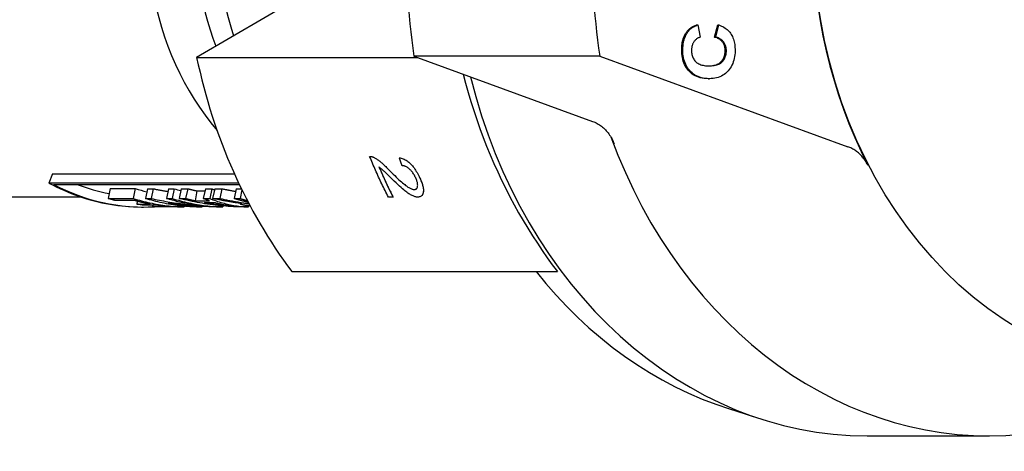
# Model space of a CAD drawing. Header units: millimetres. Extents: x -41 to 3556, y -15 to 396.
# Tile 6 of 11: x 206 to 255, y 337 to 358. Entities that reach past the tile are written whole.
import ezdxf

# ---------------------------------------------------------------- set-up
doc = ezdxf.new("R2010")
doc.units = ezdxf.units.MM
doc.layers.add('DETAIL', color=2, linetype='Continuous')

msp = doc.modelspace()

# ---------------------------------------------------------------- linework, layer by layer
at = {"layer": 'DETAIL'}
for p, q in [((223.36, 361.435), (215.07, 356.593)), ((239.763, 358.196), (239.82, 358.196)), ((239.82, 358.196), (239.936, 357.586)), ((240.65, 357.599), (240.808, 358.195)), ((240.707, 357.599), (240.866, 358.195)), ((240.808, 358.195), (240.866, 358.195)), ((240.65, 357.599), (240.707, 357.599)), ((215.07, 356.593), (225.978, 356.593)), ((234.98, 356.657), (225.803, 356.657)), ((225.803, 356.657), (234.628, 353.436)), ((234.98, 356.657), (247.239, 352.183)), ((240.347, 355.543), (240.404, 355.543)), ((223.615, 351.706), (223.615, 351.706)), ((223.805, 351.661), (223.805, 351.661)), ((225.08, 351.635), (225.08, 351.635)), ((207.942, 350.846), (207.775, 350.389)), ((207.942, 350.846), (216.933, 350.846)), ((217.143, 350.389), (207.775, 350.389)), ((207.999, 350.32), (217.176, 350.32)), ((201.951, 349.702), (209.341, 349.702)), ((210.798, 350.112), (210.697, 349.628)), ((210.798, 350.112), (212.037, 350.112)), ((212.037, 350.112), (211.935, 349.628)), ((212.641, 350.109), (212.54, 349.624)), ((212.641, 350.109), (212.919, 350.109)), ((212.919, 350.109), (212.818, 349.624)), ((213.682, 350.109), (213.581, 349.624)), ((213.682, 350.109), (213.96, 350.109)), ((213.96, 350.109), (213.859, 349.624)), ((214.312, 350.109), (214.211, 349.624)), ((214.312, 350.109), (214.627, 350.109)), ((214.627, 350.109), (214.526, 349.624)), ((215.084, 350.001), (214.998, 349.512)), ((215.084, 350.001), (215.476, 350.001)), ((215.499, 350.109), (215.398, 349.624)), ((215.499, 350.109), (215.814, 350.109)), ((215.814, 350.109), (215.713, 349.624)), ((215.961, 350.109), (215.86, 349.624)), ((215.961, 350.109), (216.313, 350.109)), ((216.313, 350.109), (216.212, 349.624)), ((217.016, 350.109), (216.915, 349.624)), ((217.016, 350.109), (217.277, 350.109)), ((217.305, 350.052), (217.216, 349.624)), ((224.775, 349.687), (224.538, 349.687)), ((224.775, 349.688), (224.775, 349.687)), ((226.164, 349.741), (226.164, 349.741)), ((210.697, 349.628), (211.935, 349.628)), ((212.012, 349.521), (211.067, 349.521)), ((212.132, 349.489), (212.114, 349.348)), ((212.114, 349.348), (212.781, 349.348)), ((212.346, 349.202), (212.441, 349.202)), ((213.148, 349.29), (212.481, 349.29)), ((212.54, 349.624), (212.818, 349.624)), ((212.892, 349.29), (212.888, 349.224)), ((212.888, 349.224), (213.775, 349.224)), ((214.448, 349.205), (213.268, 349.205)), ((213.581, 349.624), (213.859, 349.624)), ((214.211, 349.624), (214.526, 349.624)), ((214.449, 349.242), (214.448, 349.205)), ((214.998, 349.512), (215.702, 349.512)), ((215.339, 349.205), (215.053, 349.205)), ((215.34, 349.234), (215.339, 349.205)), ((215.398, 349.624), (215.713, 349.624)), ((215.451, 349.422), (215.986, 349.422)), ((215.86, 349.624), (216.212, 349.624)), ((216.361, 349.205), (216.075, 349.205)), ((216.362, 349.257), (216.361, 349.205)), ((216.864, 349.244), (216.864, 349.24)), ((216.901, 349.24), (216.864, 349.24)), ((216.915, 349.624), (217.216, 349.624)), ((217.242, 349.379), (217.239, 349.356)), ((217.239, 349.356), (217.243, 349.362)), ((217.242, 349.352), (217.241, 349.343)), ((217.241, 349.343), (217.245, 349.348)), ((217.245, 349.379), (217.243, 349.362)), ((217.263, 349.376), (217.262, 349.368)), ((217.262, 349.368), (217.292, 349.373)), ((217.637, 349.205), (217.278, 349.205)), ((217.562, 349.448), (217.553, 349.383)), ((217.553, 349.383), (217.644, 349.383)), ((217.638, 349.262), (217.637, 349.205)), ((217.679, 349.306), (217.68, 349.309)), ((217.679, 349.302), (217.679, 349.306)), ((217.688, 349.3), (217.679, 349.302)), ((217.68, 349.309), (217.683, 349.31)), ((219.767, 346.014), (232.891, 346.014)), ((241.393, 339.227), (243.031, 338.707)), ((248.188, 337.902), (254.21, 337.902))]:
    msp.add_line(p, q, dxfattribs=at)
at = {"layer": 'DETAIL', "flags": 128}
for points in [[(239.302, 357.889), (239.315, 357.906), (239.33, 357.922), (239.344, 357.939), (239.359, 357.955), (239.375, 357.97), (239.391, 357.985), (239.408, 358), (239.425, 358.014), (239.442, 358.028), (239.46, 358.042), (239.479, 358.055), (239.498, 358.068), (239.517, 358.081), (239.537, 358.093), (239.557, 358.105), (239.578, 358.117), (239.6, 358.128), (239.622, 358.139), (239.644, 358.149), (239.667, 358.159), (239.69, 358.169), (239.714, 358.178), (239.738, 358.187), (239.763, 358.196)], [(239.359, 357.889), (239.373, 357.906), (239.387, 357.922), (239.402, 357.939), (239.417, 357.955), (239.432, 357.97), (239.448, 357.985), (239.465, 358), (239.482, 358.014), (239.5, 358.028), (239.518, 358.042), (239.536, 358.055), (239.555, 358.068), (239.574, 358.081), (239.594, 358.093), (239.615, 358.105), (239.636, 358.117), (239.657, 358.128), (239.679, 358.139), (239.701, 358.149), (239.724, 358.159), (239.747, 358.169), (239.771, 358.178), (239.795, 358.187), (239.82, 358.196)], [(240.866, 358.195), (240.932, 358.17), (240.996, 358.143), (241.057, 358.113), (241.114, 358.081), (241.169, 358.046), (241.221, 358.009), (241.27, 357.969), (241.316, 357.927), (241.359, 357.882), (241.399, 357.835), (241.437, 357.785), (241.471, 357.733), (241.502, 357.678), (241.531, 357.621), (241.557, 357.561), (241.58, 357.499), (241.6, 357.435), (241.618, 357.369), (241.633, 357.3), (241.645, 357.229), (241.654, 357.155), (241.66, 357.079), (241.664, 357.001), (241.665, 356.921)], [(239.026, 356.983), (239.026, 357.029), (239.028, 357.074), (239.031, 357.119), (239.034, 357.163), (239.039, 357.206), (239.044, 357.249), (239.051, 357.29), (239.058, 357.331), (239.066, 357.372), (239.075, 357.411), (239.085, 357.45), (239.096, 357.488), (239.108, 357.526), (239.121, 357.562), (239.135, 357.598), (239.15, 357.633), (239.166, 357.668), (239.182, 357.702), (239.2, 357.735), (239.218, 357.767), (239.238, 357.799), (239.258, 357.829), (239.28, 357.86), (239.302, 357.889)], [(239.083, 356.983), (239.084, 357.029), (239.085, 357.074), (239.088, 357.119), (239.092, 357.163), (239.096, 357.206), (239.101, 357.249), (239.108, 357.29), (239.115, 357.331), (239.123, 357.372), (239.133, 357.411), (239.143, 357.45), (239.154, 357.488), (239.166, 357.526), (239.179, 357.562), (239.192, 357.598), (239.207, 357.633), (239.223, 357.668), (239.24, 357.702), (239.257, 357.735), (239.276, 357.767), (239.295, 357.799), (239.316, 357.829), (239.337, 357.86), (239.359, 357.889)], [(239.936, 357.586), (239.904, 357.576), (239.874, 357.565), (239.844, 357.553), (239.815, 357.538), (239.788, 357.522), (239.762, 357.504), (239.737, 357.485), (239.713, 357.464), (239.69, 357.441), (239.668, 357.417), (239.648, 357.391), (239.628, 357.363), (239.61, 357.334), (239.593, 357.304), (239.578, 357.273), (239.565, 357.241), (239.553, 357.208), (239.543, 357.174), (239.534, 357.139), (239.527, 357.103), (239.521, 357.066), (239.517, 357.028), (239.514, 356.988), (239.513, 356.948)], [(241.177, 356.918), (241.176, 356.958), (241.174, 356.998), (241.17, 357.037), (241.164, 357.074), (241.156, 357.111), (241.146, 357.147), (241.135, 357.182), (241.122, 357.216), (241.107, 357.249), (241.09, 357.281), (241.072, 357.312), (241.051, 357.342), (241.029, 357.371), (241.005, 357.399), (240.978, 357.425), (240.95, 357.45), (240.92, 357.473), (240.887, 357.495), (240.853, 357.516), (240.816, 357.535), (240.778, 357.553), (240.737, 357.57), (240.695, 357.585), (240.65, 357.599)], [(241.234, 356.918), (241.234, 356.958), (241.231, 356.998), (241.227, 357.037), (241.221, 357.074), (241.213, 357.111), (241.204, 357.147), (241.192, 357.182), (241.179, 357.216), (241.164, 357.249), (241.147, 357.281), (241.129, 357.312), (241.109, 357.342), (241.086, 357.371), (241.062, 357.399), (241.036, 357.425), (241.007, 357.45), (240.977, 357.473), (240.945, 357.495), (240.91, 357.516), (240.874, 357.535), (240.835, 357.553), (240.795, 357.57), (240.752, 357.585), (240.707, 357.599)], [(240.33, 355.543), (240.228, 355.546), (240.13, 355.556), (240.036, 355.57), (239.945, 355.59), (239.859, 355.615), (239.776, 355.646), (239.698, 355.682), (239.623, 355.724), (239.552, 355.771), (239.485, 355.824), (239.422, 355.882), (239.363, 355.945), (239.309, 356.013), (239.259, 356.084), (239.214, 356.158), (239.174, 356.236), (239.138, 356.318), (239.108, 356.402), (239.082, 356.491), (239.061, 356.582), (239.045, 356.677), (239.034, 356.776), (239.027, 356.877), (239.026, 356.983)], [(240.388, 355.543), (240.285, 355.546), (240.187, 355.556), (240.093, 355.57), (240.003, 355.59), (239.916, 355.615), (239.834, 355.646), (239.755, 355.682), (239.68, 355.724), (239.61, 355.771), (239.543, 355.824), (239.48, 355.882), (239.421, 355.945), (239.366, 356.013), (239.316, 356.084), (239.271, 356.158), (239.231, 356.236), (239.196, 356.318), (239.165, 356.402), (239.14, 356.491), (239.119, 356.582), (239.102, 356.677), (239.091, 356.776), (239.085, 356.877), (239.083, 356.983)], [(239.513, 356.948), (239.514, 356.893), (239.518, 356.839), (239.524, 356.786), (239.534, 356.736), (239.546, 356.687), (239.561, 356.64), (239.578, 356.595), (239.599, 356.552), (239.622, 356.51), (239.648, 356.47), (239.677, 356.432), (239.708, 356.395), (239.743, 356.361), (239.781, 356.33), (239.823, 356.302), (239.868, 356.276), (239.917, 356.254), (239.969, 356.234), (240.024, 356.218), (240.083, 356.204), (240.145, 356.193), (240.211, 356.185), (240.281, 356.18), (240.354, 356.178)], [(240.345, 356.178), (240.418, 356.18), (240.487, 356.185), (240.553, 356.193), (240.615, 356.204), (240.674, 356.218), (240.729, 356.234), (240.78, 356.253), (240.828, 356.275), (240.872, 356.3), (240.913, 356.327), (240.95, 356.357), (240.983, 356.39), (241.014, 356.425), (241.042, 356.461), (241.067, 356.5), (241.09, 356.539), (241.11, 356.581), (241.127, 356.624), (241.142, 356.669), (241.155, 356.715), (241.164, 356.763), (241.171, 356.813), (241.175, 356.865), (241.177, 356.918)], [(240.354, 356.178), (240.431, 356.178), (240.504, 356.182), (240.574, 356.189), (240.639, 356.198), (240.701, 356.21), (240.76, 356.226), (240.814, 356.244), (240.865, 356.265), (240.912, 356.289), (240.955, 356.316), (240.994, 356.346), (241.03, 356.379), (241.062, 356.414), (241.092, 356.451), (241.119, 356.49), (241.143, 356.531), (241.164, 356.573), (241.182, 356.617), (241.198, 356.663), (241.211, 356.71), (241.221, 356.759), (241.228, 356.81), (241.233, 356.863), (241.234, 356.918)], [(241.665, 356.921), (241.662, 356.821), (241.654, 356.724), (241.642, 356.631), (241.625, 356.54), (241.603, 356.453), (241.576, 356.368), (241.545, 356.287), (241.509, 356.209), (241.468, 356.133), (241.423, 356.061), (241.373, 355.992), (241.318, 355.925), (241.26, 355.863), (241.197, 355.807), (241.132, 355.756), (241.063, 355.71), (240.99, 355.67), (240.914, 355.636), (240.835, 355.606), (240.752, 355.583), (240.666, 355.564), (240.577, 355.552), (240.484, 355.544), (240.388, 355.543)], [(228.229, 355.772), (228.35, 355.317), (228.477, 354.864), (228.612, 354.414), (228.754, 353.967), (228.903, 353.523), (229.059, 353.082), (229.222, 352.645), (229.392, 352.212), (229.568, 351.784), (229.75, 351.359), (229.939, 350.939), (230.134, 350.525), (230.335, 350.115), (230.542, 349.711), (230.755, 349.312), (230.973, 348.92), (231.196, 348.533), (231.425, 348.153), (231.659, 347.779), (231.897, 347.412), (232.139, 347.052), (232.386, 346.699), (232.637, 346.353), (232.891, 346.014)], [(240.347, 355.543), (240.346, 355.543), (240.346, 355.543), (240.345, 355.543), (240.344, 355.543), (240.344, 355.543), (240.343, 355.543), (240.342, 355.543), (240.341, 355.543), (240.341, 355.543), (240.34, 355.543), (240.339, 355.543), (240.339, 355.543), (240.338, 355.543), (240.337, 355.543), (240.337, 355.543), (240.336, 355.543), (240.335, 355.543), (240.334, 355.543), (240.334, 355.543), (240.333, 355.543), (240.332, 355.543), (240.332, 355.543), (240.331, 355.543), (240.33, 355.543)], [(234.628, 353.436), (234.685, 353.414), (234.742, 353.389), (234.798, 353.362), (234.853, 353.333), (234.907, 353.302), (234.96, 353.268), (235.013, 353.232), (235.064, 353.193), (235.114, 353.153), (235.163, 353.11), (235.211, 353.066), (235.257, 353.019), (235.303, 352.97), (235.346, 352.92), (235.388, 352.867), (235.429, 352.813), (235.468, 352.757), (235.506, 352.699), (235.542, 352.64), (235.575, 352.58), (235.608, 352.517), (235.638, 352.454), (235.666, 352.389), (235.693, 352.323)], [(248.22, 351.278), (248.192, 351.331), (248.162, 351.384), (248.131, 351.435), (248.098, 351.485), (248.065, 351.534), (248.03, 351.582), (247.994, 351.628), (247.957, 351.673), (247.918, 351.717), (247.879, 351.759), (247.839, 351.8), (247.797, 351.839), (247.755, 351.877), (247.712, 351.913), (247.668, 351.947), (247.623, 351.98), (247.577, 352.012), (247.531, 352.041), (247.484, 352.069), (247.436, 352.096), (247.387, 352.12), (247.339, 352.143), (247.289, 352.164), (247.239, 352.183)], [(223.615, 351.706), (223.622, 351.707), (223.63, 351.707), (223.637, 351.707), (223.644, 351.707), (223.652, 351.706), (223.66, 351.705), (223.667, 351.705), (223.675, 351.704), (223.682, 351.702), (223.69, 351.701), (223.698, 351.699), (223.706, 351.697), (223.714, 351.696), (223.722, 351.693), (223.73, 351.691), (223.738, 351.688), (223.746, 351.686), (223.754, 351.683), (223.763, 351.68), (223.771, 351.676), (223.78, 351.673), (223.788, 351.669), (223.796, 351.665), (223.805, 351.661)], [(223.615, 351.706), (223.622, 351.707), (223.63, 351.707), (223.637, 351.707), (223.645, 351.707), (223.652, 351.706), (223.66, 351.705), (223.667, 351.705), (223.675, 351.704), (223.683, 351.702), (223.69, 351.701), (223.698, 351.699), (223.706, 351.698), (223.714, 351.696), (223.722, 351.693), (223.73, 351.691), (223.738, 351.688), (223.746, 351.686), (223.755, 351.683), (223.763, 351.68), (223.771, 351.676), (223.78, 351.673), (223.788, 351.669), (223.797, 351.665), (223.805, 351.661)], [(224.538, 349.687), (224.497, 349.769), (224.455, 349.852), (224.414, 349.934), (224.374, 350.017), (224.333, 350.099), (224.293, 350.182), (224.253, 350.265), (224.213, 350.349), (224.174, 350.432), (224.135, 350.516), (224.096, 350.6), (224.057, 350.684), (224.019, 350.768), (223.981, 350.853), (223.943, 350.937), (223.906, 351.022), (223.868, 351.107), (223.831, 351.192), (223.795, 351.277), (223.758, 351.363), (223.722, 351.448), (223.686, 351.534), (223.65, 351.62), (223.615, 351.706)], [(223.805, 351.661), (223.833, 351.647), (223.862, 351.632), (223.891, 351.616), (223.921, 351.598), (223.951, 351.579), (223.982, 351.559), (224.013, 351.537), (224.045, 351.514), (224.077, 351.49), (224.11, 351.464), (224.143, 351.437), (224.177, 351.409), (224.212, 351.379), (224.248, 351.347), (224.286, 351.313), (224.325, 351.277), (224.366, 351.238), (224.409, 351.198), (224.453, 351.155), (224.498, 351.111), (224.545, 351.064), (224.594, 351.015), (224.645, 350.964), (224.697, 350.912)], [(223.805, 351.661), (223.833, 351.647), (223.862, 351.632), (223.892, 351.616), (223.921, 351.598), (223.952, 351.579), (223.982, 351.559), (224.013, 351.537), (224.045, 351.514), (224.077, 351.49), (224.11, 351.464), (224.143, 351.437), (224.177, 351.409), (224.212, 351.379), (224.248, 351.347), (224.286, 351.313), (224.325, 351.277), (224.366, 351.238), (224.409, 351.198), (224.453, 351.155), (224.498, 351.111), (224.545, 351.064), (224.594, 351.015), (224.645, 350.965), (224.697, 350.912)], [(225.08, 351.635), (225.129, 351.627), (225.178, 351.615), (225.227, 351.601), (225.275, 351.583), (225.322, 351.562), (225.369, 351.538), (225.415, 351.512), (225.461, 351.482), (225.506, 351.448), (225.551, 351.412), (225.595, 351.373), (225.639, 351.331), (225.681, 351.286), (225.723, 351.238), (225.765, 351.188), (225.805, 351.136), (225.844, 351.081), (225.883, 351.024), (225.92, 350.965), (225.957, 350.903), (225.993, 350.838), (226.028, 350.772), (226.063, 350.703), (226.096, 350.631)], [(225.219, 351.241), (225.214, 351.257), (225.208, 351.274), (225.202, 351.29), (225.196, 351.306), (225.19, 351.323), (225.184, 351.339), (225.178, 351.355), (225.172, 351.372), (225.166, 351.388), (225.161, 351.405), (225.155, 351.421), (225.149, 351.437), (225.143, 351.454), (225.137, 351.47), (225.131, 351.487), (225.126, 351.503), (225.12, 351.52), (225.114, 351.536), (225.108, 351.553), (225.103, 351.569), (225.097, 351.585), (225.091, 351.602), (225.085, 351.618), (225.08, 351.635)], [(225.08, 351.635), (225.129, 351.627), (225.179, 351.615), (225.227, 351.601), (225.275, 351.583), (225.322, 351.562), (225.369, 351.538), (225.415, 351.512), (225.461, 351.482), (225.506, 351.448), (225.551, 351.412), (225.595, 351.373), (225.639, 351.331), (225.682, 351.286), (225.724, 351.238), (225.765, 351.189), (225.805, 351.136), (225.844, 351.081), (225.883, 351.024), (225.92, 350.965), (225.957, 350.903), (225.993, 350.839), (226.028, 350.772), (226.063, 350.703), (226.097, 350.632)], [(224.076, 351.175), (224.103, 351.112), (224.131, 351.049), (224.159, 350.986), (224.187, 350.923), (224.215, 350.86), (224.243, 350.798), (224.271, 350.735), (224.3, 350.673), (224.328, 350.61), (224.357, 350.548), (224.386, 350.486), (224.415, 350.424), (224.444, 350.362), (224.474, 350.3), (224.503, 350.238), (224.533, 350.177), (224.563, 350.115), (224.593, 350.054), (224.623, 349.992), (224.653, 349.931), (224.683, 349.87), (224.714, 349.809), (224.744, 349.748), (224.775, 349.687)], [(224.728, 350.58), (224.673, 350.635), (224.621, 350.686), (224.572, 350.734), (224.527, 350.779), (224.485, 350.82), (224.446, 350.858), (224.41, 350.892), (224.378, 350.924), (224.348, 350.951), (224.322, 350.976), (224.299, 350.997), (224.28, 351.015), (224.262, 351.031), (224.244, 351.046), (224.226, 351.061), (224.209, 351.075), (224.191, 351.089), (224.174, 351.103), (224.157, 351.116), (224.141, 351.129), (224.124, 351.141), (224.108, 351.153), (224.092, 351.164), (224.076, 351.175)], [(225.889, 350.641), (225.868, 350.685), (225.846, 350.728), (225.823, 350.769), (225.8, 350.809), (225.776, 350.847), (225.752, 350.884), (225.726, 350.92), (225.7, 350.954), (225.673, 350.986), (225.645, 351.017), (225.616, 351.047), (225.587, 351.075), (225.557, 351.101), (225.527, 351.125), (225.497, 351.147), (225.467, 351.166), (225.436, 351.183), (225.406, 351.198), (225.375, 351.211), (225.344, 351.221), (225.313, 351.23), (225.282, 351.236), (225.251, 351.239), (225.219, 351.241)], [(224.697, 350.912), (224.777, 350.831), (224.854, 350.755), (224.927, 350.683), (224.998, 350.616), (225.064, 350.554), (225.127, 350.496), (225.187, 350.442), (225.243, 350.393), (225.296, 350.349), (225.344, 350.309), (225.39, 350.274), (225.431, 350.243), (225.471, 350.215), (225.508, 350.19), (225.545, 350.167), (225.58, 350.147), (225.614, 350.129), (225.646, 350.113), (225.677, 350.1), (225.707, 350.089), (225.735, 350.081), (225.762, 350.075), (225.787, 350.072), (225.812, 350.07)], [(224.697, 350.912), (224.777, 350.831), (224.854, 350.755), (224.927, 350.683), (224.998, 350.616), (225.064, 350.554), (225.127, 350.496), (225.187, 350.442), (225.243, 350.393), (225.296, 350.349), (225.345, 350.309), (225.39, 350.274), (225.431, 350.243), (225.471, 350.215), (225.508, 350.19), (225.545, 350.167), (225.58, 350.147), (225.614, 350.129), (225.646, 350.113), (225.677, 350.1), (225.707, 350.09), (225.735, 350.081), (225.762, 350.075), (225.787, 350.072), (225.812, 350.07)], [(207.775, 350.389), (207.955, 350.294), (208.136, 350.202), (208.318, 350.115), (208.502, 350.031), (208.687, 349.951), (208.873, 349.875), (209.06, 349.804), (209.248, 349.736), (209.437, 349.672), (209.627, 349.612), (209.818, 349.557), (210.009, 349.505), (210.202, 349.457), (210.394, 349.414), (210.588, 349.374), (210.782, 349.339), (210.976, 349.307), (211.171, 349.28), (211.366, 349.257), (211.562, 349.238), (211.758, 349.223), (211.954, 349.212), (212.15, 349.206), (212.346, 349.204)], [(225.994, 349.692), (225.963, 349.693), (225.931, 349.697), (225.899, 349.702), (225.865, 349.71), (225.83, 349.72), (225.795, 349.733), (225.758, 349.748), (225.72, 349.765), (225.681, 349.784), (225.64, 349.807), (225.597, 349.833), (225.552, 349.862), (225.505, 349.894), (225.457, 349.929), (225.406, 349.967), (225.354, 350.009), (225.297, 350.055), (225.235, 350.108), (225.166, 350.169), (225.09, 350.237), (225.009, 350.312), (224.921, 350.394), (224.827, 350.484), (224.728, 350.58)], [(225.812, 350.07), (225.835, 350.071), (225.857, 350.075), (225.877, 350.08), (225.896, 350.088), (225.913, 350.098), (225.928, 350.11), (225.941, 350.124), (225.953, 350.14), (225.963, 350.159), (225.971, 350.18), (225.978, 350.203), (225.983, 350.228), (225.986, 350.255), (225.987, 350.283), (225.986, 350.313), (225.983, 350.344), (225.978, 350.376), (225.971, 350.41), (225.962, 350.445), (225.952, 350.481), (225.939, 350.519), (225.924, 350.558), (225.907, 350.599), (225.889, 350.641)], [(226.096, 350.631), (226.129, 350.56), (226.157, 350.49), (226.183, 350.424), (226.206, 350.36), (226.225, 350.298), (226.24, 350.24), (226.253, 350.184), (226.262, 350.13), (226.268, 350.079), (226.271, 350.031), (226.27, 349.985), (226.265, 349.942), (226.258, 349.902), (226.248, 349.866), (226.235, 349.833), (226.22, 349.803), (226.201, 349.777), (226.18, 349.754), (226.156, 349.735), (226.129, 349.72), (226.1, 349.708), (226.067, 349.699), (226.032, 349.694), (225.994, 349.692)], [(226.097, 350.632), (226.122, 350.575), (226.145, 350.521), (226.166, 350.468), (226.186, 350.416), (226.203, 350.367), (226.219, 350.318), (226.232, 350.272), (226.244, 350.227), (226.253, 350.184), (226.261, 350.142), (226.266, 350.101), (226.269, 350.063), (226.271, 350.026), (226.27, 349.99), (226.267, 349.956), (226.263, 349.924), (226.256, 349.893), (226.248, 349.865), (226.238, 349.839), (226.227, 349.815), (226.214, 349.794), (226.199, 349.774), (226.182, 349.757), (226.164, 349.741)], [(212.919, 350.109), (212.95, 350.103), (212.98, 350.096), (213.011, 350.09), (213.041, 350.084), (213.071, 350.077), (213.102, 350.071), (213.132, 350.065), (213.163, 350.059), (213.193, 350.053), (213.224, 350.047), (213.255, 350.041), (213.285, 350.035), (213.316, 350.029), (213.346, 350.024), (213.377, 350.018), (213.407, 350.012), (213.438, 350.007), (213.469, 350.001), (213.499, 349.996), (213.53, 349.99), (213.56, 349.985), (213.591, 349.979), (213.622, 349.974), (213.652, 349.969)], [(214.627, 350.109), (214.646, 350.104), (214.665, 350.099), (214.684, 350.095), (214.703, 350.09), (214.722, 350.085), (214.741, 350.08), (214.76, 350.076), (214.779, 350.071), (214.798, 350.066), (214.817, 350.062), (214.836, 350.057), (214.855, 350.053), (214.874, 350.048), (214.893, 350.044), (214.913, 350.039), (214.932, 350.035), (214.951, 350.031), (214.97, 350.026), (214.989, 350.022), (215.008, 350.018), (215.027, 350.013), (215.046, 350.009), (215.065, 350.005), (215.084, 350.001)], [(215.814, 350.109), (215.82, 350.107), (215.826, 350.104), (215.831, 350.102), (215.837, 350.1), (215.842, 350.098), (215.848, 350.095), (215.854, 350.093), (215.859, 350.091), (215.865, 350.088), (215.871, 350.086), (215.876, 350.084), (215.882, 350.082), (215.887, 350.08), (215.893, 350.077), (215.899, 350.075), (215.904, 350.073), (215.91, 350.071), (215.916, 350.068), (215.921, 350.066), (215.927, 350.064), (215.933, 350.062), (215.938, 350.06), (215.944, 350.058), (215.95, 350.055)], [(216.313, 350.109), (216.341, 350.103), (216.369, 350.097), (216.397, 350.091), (216.425, 350.085), (216.453, 350.079), (216.481, 350.073), (216.509, 350.068), (216.537, 350.062), (216.566, 350.056), (216.594, 350.051), (216.622, 350.045), (216.65, 350.04), (216.678, 350.034), (216.706, 350.029), (216.735, 350.023), (216.763, 350.018), (216.791, 350.012), (216.819, 350.007), (216.847, 350.002), (216.876, 349.997), (216.904, 349.992), (216.932, 349.987), (216.96, 349.981), (216.989, 349.976)], [(225.812, 350.07), (225.817, 350.07), (225.822, 350.071), (225.827, 350.071), (225.832, 350.071), (225.837, 350.072), (225.842, 350.072), (225.847, 350.073), (225.851, 350.074), (225.856, 350.075), (225.861, 350.076), (225.865, 350.077), (225.869, 350.078), (225.874, 350.079), (225.878, 350.08), (225.882, 350.082), (225.886, 350.083), (225.89, 350.085), (225.894, 350.087), (225.898, 350.089), (225.901, 350.091), (225.905, 350.093), (225.909, 350.095), (225.912, 350.097), (225.916, 350.1)], [(211.067, 349.521), (211.051, 349.525), (211.036, 349.529), (211.02, 349.533), (211.005, 349.537), (210.989, 349.542), (210.974, 349.546), (210.959, 349.55), (210.943, 349.555), (210.928, 349.559), (210.912, 349.563), (210.897, 349.568), (210.881, 349.572), (210.866, 349.577), (210.851, 349.581), (210.835, 349.586), (210.82, 349.59), (210.804, 349.595), (210.789, 349.6), (210.774, 349.604), (210.758, 349.609), (210.743, 349.614), (210.727, 349.618), (210.712, 349.623), (210.697, 349.628)], [(211.935, 349.628), (212.038, 349.596), (212.141, 349.566), (212.244, 349.537), (212.348, 349.509), (212.451, 349.483), (212.555, 349.457), (212.659, 349.433), (212.763, 349.41), (212.868, 349.388), (212.972, 349.367), (213.077, 349.348), (213.182, 349.33), (213.287, 349.313), (213.392, 349.297), (213.497, 349.282), (213.603, 349.269), (213.708, 349.257), (213.814, 349.246), (213.919, 349.236), (214.025, 349.227), (214.131, 349.22), (214.236, 349.214), (214.342, 349.209), (214.448, 349.205)], [(212.781, 349.348), (212.749, 349.354), (212.717, 349.36), (212.685, 349.366), (212.653, 349.373), (212.62, 349.379), (212.588, 349.385), (212.556, 349.392), (212.524, 349.398), (212.492, 349.405), (212.46, 349.412), (212.428, 349.419), (212.396, 349.426), (212.364, 349.433), (212.332, 349.441), (212.3, 349.448), (212.268, 349.456), (212.236, 349.464), (212.204, 349.471), (212.172, 349.479), (212.14, 349.487), (212.108, 349.495), (212.076, 349.504), (212.044, 349.512), (212.012, 349.521)], [(212.481, 349.29), (212.465, 349.292), (212.45, 349.294), (212.435, 349.296), (212.42, 349.299), (212.404, 349.301), (212.389, 349.303), (212.374, 349.305), (212.358, 349.308), (212.343, 349.31), (212.328, 349.312), (212.313, 349.315), (212.297, 349.317), (212.282, 349.32), (212.267, 349.322), (212.252, 349.325), (212.236, 349.327), (212.221, 349.33), (212.206, 349.332), (212.191, 349.335), (212.175, 349.338), (212.16, 349.34), (212.145, 349.343), (212.13, 349.346), (212.114, 349.348)], [(215.053, 349.205), (214.947, 349.209), (214.841, 349.213), (214.736, 349.219), (214.63, 349.227), (214.524, 349.235), (214.419, 349.245), (214.313, 349.255), (214.208, 349.268), (214.102, 349.281), (213.997, 349.295), (213.892, 349.311), (213.787, 349.328), (213.682, 349.346), (213.577, 349.365), (213.473, 349.386), (213.368, 349.408), (213.264, 349.431), (213.16, 349.455), (213.056, 349.48), (212.952, 349.506), (212.849, 349.534), (212.746, 349.563), (212.643, 349.593), (212.54, 349.624)], [(212.818, 349.624), (212.921, 349.603), (213.024, 349.581), (213.127, 349.561), (213.23, 349.541), (213.334, 349.521), (213.437, 349.502), (213.541, 349.484), (213.644, 349.466), (213.748, 349.449), (213.852, 349.432), (213.956, 349.416), (214.06, 349.401), (214.164, 349.386), (214.268, 349.371), (214.372, 349.358), (214.476, 349.345), (214.581, 349.332), (214.685, 349.32), (214.79, 349.308), (214.894, 349.298), (214.999, 349.287), (215.104, 349.278), (215.208, 349.268), (215.313, 349.26)], [(213.268, 349.205), (213.252, 349.206), (213.237, 349.206), (213.221, 349.207), (213.205, 349.207), (213.189, 349.208), (213.173, 349.209), (213.157, 349.209), (213.142, 349.21), (213.126, 349.211), (213.11, 349.211), (213.094, 349.212), (213.078, 349.213), (213.062, 349.214), (213.047, 349.214), (213.031, 349.215), (213.015, 349.216), (212.999, 349.217), (212.983, 349.218), (212.968, 349.219), (212.952, 349.22), (212.936, 349.221), (212.92, 349.222), (212.904, 349.223), (212.888, 349.224)], [(213.775, 349.224), (213.749, 349.226), (213.723, 349.228), (213.697, 349.23), (213.671, 349.232), (213.644, 349.234), (213.618, 349.237), (213.592, 349.239), (213.566, 349.241), (213.54, 349.244), (213.513, 349.246), (213.487, 349.249), (213.461, 349.252), (213.435, 349.254), (213.409, 349.257), (213.383, 349.26), (213.357, 349.263), (213.33, 349.266), (213.304, 349.269), (213.278, 349.273), (213.252, 349.276), (213.226, 349.279), (213.2, 349.283), (213.174, 349.286), (213.148, 349.29)], [(215.313, 349.26), (215.24, 349.268), (215.167, 349.278), (215.094, 349.287), (215.021, 349.298), (214.949, 349.308), (214.876, 349.32), (214.803, 349.332), (214.731, 349.345), (214.658, 349.358), (214.586, 349.371), (214.513, 349.386), (214.441, 349.401), (214.369, 349.416), (214.297, 349.432), (214.225, 349.449), (214.153, 349.466), (214.081, 349.484), (214.009, 349.502), (213.937, 349.521), (213.866, 349.541), (213.794, 349.561), (213.723, 349.581), (213.652, 349.603), (213.581, 349.624)], [(213.665, 349.405), (213.734, 349.391), (213.803, 349.377), (213.872, 349.363), (213.942, 349.351), (214.011, 349.338), (214.081, 349.326), (214.15, 349.315), (214.22, 349.304), (214.289, 349.294), (214.359, 349.285), (214.429, 349.275), (214.499, 349.267), (214.569, 349.259), (214.638, 349.251), (214.708, 349.244), (214.778, 349.238), (214.848, 349.232), (214.918, 349.226), (214.988, 349.221), (215.059, 349.217), (215.129, 349.213), (215.199, 349.21), (215.269, 349.207), (215.339, 349.205)], [(216.075, 349.205), (215.974, 349.208), (215.874, 349.21), (215.773, 349.214), (215.672, 349.218), (215.571, 349.222), (215.471, 349.227), (215.37, 349.232), (215.269, 349.238), (215.169, 349.245), (215.068, 349.252), (214.967, 349.259), (214.867, 349.267), (214.766, 349.276), (214.666, 349.285), (214.566, 349.295), (214.465, 349.305), (214.365, 349.316), (214.265, 349.327), (214.165, 349.339), (214.064, 349.351), (213.964, 349.364), (213.864, 349.377), (213.764, 349.391), (213.665, 349.405)], [(213.859, 349.624), (213.961, 349.593), (214.064, 349.563), (214.167, 349.535), (214.27, 349.507), (214.373, 349.481), (214.476, 349.455), (214.58, 349.431), (214.684, 349.408), (214.788, 349.387), (214.892, 349.366), (214.996, 349.347), (215.1, 349.329), (215.205, 349.312), (215.31, 349.296), (215.414, 349.282), (215.519, 349.268), (215.624, 349.256), (215.729, 349.245), (215.834, 349.236), (215.94, 349.227), (216.045, 349.22), (216.15, 349.214), (216.256, 349.209), (216.361, 349.205)], [(217.278, 349.205), (217.149, 349.209), (217.02, 349.214), (216.891, 349.22), (216.762, 349.227), (216.633, 349.236), (216.505, 349.245), (216.376, 349.256), (216.247, 349.268), (216.119, 349.282), (215.991, 349.296), (215.863, 349.312), (215.734, 349.329), (215.607, 349.347), (215.479, 349.366), (215.351, 349.387), (215.224, 349.408), (215.096, 349.431), (214.969, 349.455), (214.842, 349.48), (214.716, 349.507), (214.589, 349.535), (214.463, 349.563), (214.337, 349.593), (214.211, 349.624)], [(214.526, 349.624), (214.546, 349.619), (214.565, 349.614), (214.585, 349.609), (214.604, 349.605), (214.624, 349.6), (214.644, 349.595), (214.663, 349.59), (214.683, 349.585), (214.703, 349.58), (214.722, 349.576), (214.742, 349.571), (214.761, 349.566), (214.781, 349.561), (214.801, 349.557), (214.82, 349.552), (214.84, 349.548), (214.86, 349.543), (214.88, 349.539), (214.899, 349.534), (214.919, 349.53), (214.939, 349.525), (214.958, 349.521), (214.978, 349.516), (214.998, 349.512)], [(215.702, 349.512), (215.689, 349.516), (215.676, 349.521), (215.663, 349.525), (215.651, 349.53), (215.638, 349.534), (215.625, 349.539), (215.613, 349.543), (215.6, 349.548), (215.587, 349.552), (215.575, 349.557), (215.562, 349.561), (215.549, 349.566), (215.537, 349.571), (215.524, 349.576), (215.511, 349.58), (215.499, 349.585), (215.486, 349.59), (215.474, 349.595), (215.461, 349.6), (215.448, 349.605), (215.436, 349.609), (215.423, 349.614), (215.411, 349.619), (215.398, 349.624)], [(216.864, 349.24), (216.805, 349.245), (216.746, 349.249), (216.687, 349.254), (216.628, 349.26), (216.569, 349.266), (216.509, 349.271), (216.45, 349.278), (216.391, 349.284), (216.332, 349.291), (216.274, 349.298), (216.215, 349.305), (216.156, 349.312), (216.097, 349.32), (216.038, 349.328), (215.979, 349.336), (215.92, 349.345), (215.862, 349.353), (215.803, 349.362), (215.744, 349.371), (215.686, 349.381), (215.627, 349.391), (215.568, 349.401), (215.51, 349.411), (215.451, 349.422)], [(215.713, 349.624), (215.792, 349.593), (215.87, 349.563), (215.949, 349.535), (216.027, 349.507), (216.107, 349.48), (216.186, 349.455), (216.265, 349.431), (216.345, 349.408), (216.425, 349.387), (216.505, 349.366), (216.585, 349.347), (216.665, 349.329), (216.746, 349.312), (216.826, 349.296), (216.907, 349.282), (216.988, 349.268), (217.069, 349.256), (217.15, 349.245), (217.231, 349.236), (217.312, 349.227), (217.393, 349.22), (217.474, 349.214), (217.555, 349.209), (217.637, 349.205)], [(217.292, 349.373), (217.232, 349.381), (217.172, 349.389), (217.112, 349.398), (217.052, 349.407), (216.992, 349.416), (216.932, 349.425), (216.872, 349.435), (216.812, 349.444), (216.753, 349.454), (216.693, 349.464), (216.633, 349.474), (216.573, 349.485), (216.514, 349.495), (216.454, 349.506), (216.395, 349.517), (216.335, 349.528), (216.275, 349.54), (216.216, 349.551), (216.157, 349.563), (216.097, 349.575), (216.038, 349.587), (215.978, 349.599), (215.919, 349.612), (215.86, 349.624)], [(215.986, 349.422), (216.024, 349.411), (216.062, 349.401), (216.1, 349.391), (216.138, 349.381), (216.175, 349.371), (216.213, 349.362), (216.251, 349.353), (216.289, 349.345), (216.327, 349.336), (216.365, 349.328), (216.403, 349.32), (216.442, 349.312), (216.48, 349.305), (216.518, 349.298), (216.556, 349.291), (216.594, 349.284), (216.632, 349.278), (216.671, 349.271), (216.709, 349.266), (216.747, 349.26), (216.786, 349.254), (216.824, 349.249), (216.862, 349.245), (216.901, 349.24)], [(216.212, 349.624), (216.267, 349.612), (216.323, 349.601), (216.378, 349.589), (216.434, 349.577), (216.49, 349.566), (216.545, 349.555), (216.601, 349.544), (216.657, 349.533), (216.713, 349.522), (216.769, 349.512), (216.825, 349.502), (216.88, 349.491), (216.936, 349.481), (216.992, 349.472), (217.048, 349.462), (217.104, 349.453), (217.16, 349.443), (217.216, 349.434), (217.273, 349.425), (217.329, 349.416), (217.385, 349.408), (217.441, 349.399), (217.497, 349.391), (217.553, 349.383)], [(217.617, 349.436), (217.587, 349.442), (217.558, 349.449), (217.529, 349.456), (217.499, 349.463), (217.47, 349.47), (217.441, 349.478), (217.411, 349.485), (217.382, 349.492), (217.353, 349.5), (217.323, 349.508), (217.294, 349.515), (217.265, 349.523), (217.236, 349.531), (217.206, 349.539), (217.177, 349.547), (217.148, 349.555), (217.119, 349.564), (217.09, 349.572), (217.061, 349.581), (217.031, 349.589), (217.002, 349.598), (216.973, 349.607), (216.944, 349.616), (216.915, 349.624)], [(217.216, 349.624), (217.231, 349.62), (217.245, 349.615), (217.26, 349.611), (217.275, 349.606), (217.29, 349.602), (217.305, 349.597), (217.319, 349.593), (217.334, 349.589), (217.349, 349.584), (217.364, 349.58), (217.379, 349.576), (217.394, 349.571), (217.408, 349.567), (217.423, 349.563), (217.438, 349.559), (217.453, 349.554), (217.468, 349.55), (217.483, 349.546), (217.498, 349.542), (217.513, 349.538), (217.527, 349.534), (217.542, 349.53), (217.557, 349.526), (217.572, 349.522)], [(217.245, 349.348), (217.245, 349.349), (217.244, 349.349), (217.244, 349.349), (217.244, 349.35), (217.244, 349.35), (217.243, 349.35), (217.243, 349.351), (217.243, 349.351), (217.243, 349.351), (217.242, 349.352), (217.242, 349.352), (217.242, 349.352), (217.242, 349.353), (217.241, 349.353), (217.241, 349.353), (217.241, 349.354), (217.241, 349.354), (217.24, 349.354), (217.24, 349.355), (217.24, 349.355), (217.24, 349.355), (217.239, 349.356), (217.239, 349.356), (217.239, 349.356)], [(217.254, 349.335), (217.254, 349.335), (217.253, 349.336), (217.253, 349.336), (217.252, 349.336), (217.251, 349.337), (217.251, 349.337), (217.25, 349.337), (217.25, 349.338), (217.249, 349.338), (217.249, 349.338), (217.248, 349.339), (217.248, 349.339), (217.247, 349.339), (217.246, 349.339), (217.246, 349.34), (217.245, 349.34), (217.245, 349.34), (217.244, 349.341), (217.244, 349.341), (217.243, 349.341), (217.243, 349.342), (217.242, 349.342), (217.241, 349.342), (217.241, 349.343)], [(217.243, 349.362), (217.244, 349.362), (217.245, 349.363), (217.245, 349.363), (217.246, 349.363), (217.247, 349.364), (217.248, 349.364), (217.249, 349.364), (217.249, 349.364), (217.25, 349.365), (217.251, 349.365), (217.252, 349.365), (217.253, 349.365), (217.253, 349.366), (217.254, 349.366), (217.255, 349.366), (217.256, 349.366), (217.257, 349.367), (217.257, 349.367), (217.258, 349.367), (217.259, 349.367), (217.26, 349.368), (217.261, 349.368), (217.261, 349.368), (217.262, 349.368)], [(217.275, 349.328), (217.275, 349.328), (217.274, 349.328), (217.273, 349.329), (217.272, 349.329), (217.271, 349.329), (217.27, 349.33), (217.269, 349.33), (217.268, 349.33), (217.268, 349.331), (217.267, 349.331), (217.266, 349.331), (217.265, 349.331), (217.264, 349.332), (217.263, 349.332), (217.262, 349.332), (217.261, 349.333), (217.26, 349.333), (217.26, 349.333), (217.259, 349.334), (217.258, 349.334), (217.257, 349.334), (217.256, 349.334), (217.255, 349.335), (217.254, 349.335)], [(217.296, 349.321), (217.295, 349.321), (217.294, 349.321), (217.294, 349.322), (217.293, 349.322), (217.292, 349.322), (217.291, 349.323), (217.29, 349.323), (217.289, 349.323), (217.288, 349.323), (217.288, 349.324), (217.287, 349.324), (217.286, 349.324), (217.285, 349.325), (217.284, 349.325), (217.283, 349.325), (217.282, 349.325), (217.282, 349.326), (217.281, 349.326), (217.28, 349.326), (217.279, 349.327), (217.278, 349.327), (217.277, 349.327), (217.276, 349.328), (217.275, 349.328)], [(217.342, 349.309), (217.34, 349.309), (217.339, 349.31), (217.337, 349.31), (217.335, 349.311), (217.333, 349.311), (217.331, 349.312), (217.329, 349.312), (217.327, 349.313), (217.325, 349.313), (217.323, 349.314), (217.321, 349.314), (217.319, 349.315), (217.317, 349.315), (217.315, 349.316), (217.313, 349.316), (217.312, 349.317), (217.31, 349.317), (217.308, 349.318), (217.306, 349.318), (217.304, 349.319), (217.302, 349.319), (217.3, 349.32), (217.298, 349.32), (217.296, 349.321)], [(217.407, 349.296), (217.404, 349.296), (217.402, 349.297), (217.399, 349.298), (217.396, 349.298), (217.394, 349.299), (217.391, 349.299), (217.388, 349.3), (217.386, 349.3), (217.383, 349.301), (217.38, 349.301), (217.377, 349.302), (217.375, 349.302), (217.372, 349.303), (217.369, 349.303), (217.367, 349.304), (217.364, 349.304), (217.361, 349.305), (217.359, 349.306), (217.356, 349.306), (217.353, 349.307), (217.351, 349.307), (217.348, 349.308), (217.345, 349.308), (217.342, 349.309)], [(217.471, 349.284), (217.468, 349.284), (217.466, 349.285), (217.463, 349.285), (217.46, 349.286), (217.458, 349.286), (217.455, 349.287), (217.452, 349.287), (217.45, 349.288), (217.447, 349.288), (217.444, 349.289), (217.442, 349.289), (217.439, 349.29), (217.436, 349.29), (217.434, 349.291), (217.431, 349.291), (217.428, 349.292), (217.426, 349.292), (217.423, 349.293), (217.42, 349.293), (217.418, 349.294), (217.415, 349.294), (217.412, 349.295), (217.41, 349.295), (217.407, 349.296)], [(217.54, 349.274), (217.537, 349.274), (217.534, 349.275), (217.531, 349.275), (217.528, 349.276), (217.525, 349.276), (217.522, 349.277), (217.52, 349.277), (217.517, 349.277), (217.514, 349.278), (217.511, 349.278), (217.508, 349.279), (217.505, 349.279), (217.502, 349.279), (217.5, 349.28), (217.497, 349.28), (217.494, 349.281), (217.491, 349.281), (217.488, 349.281), (217.485, 349.282), (217.483, 349.282), (217.48, 349.283), (217.477, 349.283), (217.474, 349.284), (217.471, 349.284)], [(217.658, 349.26), (217.653, 349.26), (217.648, 349.261), (217.643, 349.262), (217.638, 349.262), (217.634, 349.263), (217.629, 349.263), (217.624, 349.264), (217.619, 349.264), (217.614, 349.265), (217.609, 349.266), (217.604, 349.266), (217.599, 349.267), (217.594, 349.267), (217.589, 349.268), (217.584, 349.269), (217.579, 349.269), (217.574, 349.27), (217.569, 349.27), (217.564, 349.271), (217.559, 349.272), (217.554, 349.272), (217.549, 349.273), (217.545, 349.273), (217.54, 349.274)], [(217.712, 349.254), (217.71, 349.255), (217.708, 349.255), (217.706, 349.255), (217.703, 349.255), (217.701, 349.256), (217.699, 349.256), (217.697, 349.256), (217.694, 349.256), (217.692, 349.256), (217.69, 349.257), (217.688, 349.257), (217.685, 349.257), (217.683, 349.257), (217.681, 349.258), (217.679, 349.258), (217.676, 349.258), (217.674, 349.258), (217.672, 349.259), (217.67, 349.259), (217.667, 349.259), (217.665, 349.259), (217.663, 349.259), (217.661, 349.26), (217.658, 349.26)], [(231.833, 346.014), (232.322, 345.419), (232.827, 344.844), (233.35, 344.289), (233.888, 343.755), (234.443, 343.243), (235.012, 342.753), (235.596, 342.287), (236.194, 341.844), (236.805, 341.425), (237.429, 341.032), (238.065, 340.664), (238.711, 340.323), (239.368, 340.008), (240.035, 339.72), (240.71, 339.46), (241.393, 339.227)]]:
    msp.add_lwpolyline(points, dxfattribs=at)
at = {"layer": 'DETAIL'}
msp.add_ellipse((263.445, 362.902), major_axis=(0, -21.883), ratio=0.819152, dxfattribs=at)
for centre, major_axis, start_param, end_param in [((227.526, 362.902), (0, 14), 6.09048, 8.237916), ((223.88, 362.902), (0, 13.75), 0, 2.376446), ((226.462, 362.902), (0, 14), 0, 1.994824), ((263.416, 362.902), (0, -21.892), 4.151218, 5.272129), ((254.238, 362.783), (0, -35.25), 4.521912, 4.887058), ((263.416, 362.783), (0, -35.25), 4.521912, 4.887058), ((234.765, 362.783), (0, -24.827), 4.964354, 5.453893), ((248.188, 362.902), (0, -25), 5.007139, 6.283185), ((254.21, 362.902), (0, -25), 5.134225, 6.36318), ((242.054, 362.783), (0, -24.827), 5.198902, 5.267985), ((212.441, 362.902), (0, -13.7), 5.876273, 6.331859), ((212.441, 362.902), (0, -13.2), 5.975817, 6.125819), ((214.713, 362.902), (0, -13.2), 6.03308, 6.087326), ((216.626, 362.902), (0, -13.2), 6.034071, 6.065616)]:
    msp.add_ellipse(centre, major_axis=major_axis, ratio=0.819152, start_param=start_param, end_param=end_param, dxfattribs=at)

doc.saveas('drawing.dxf')
